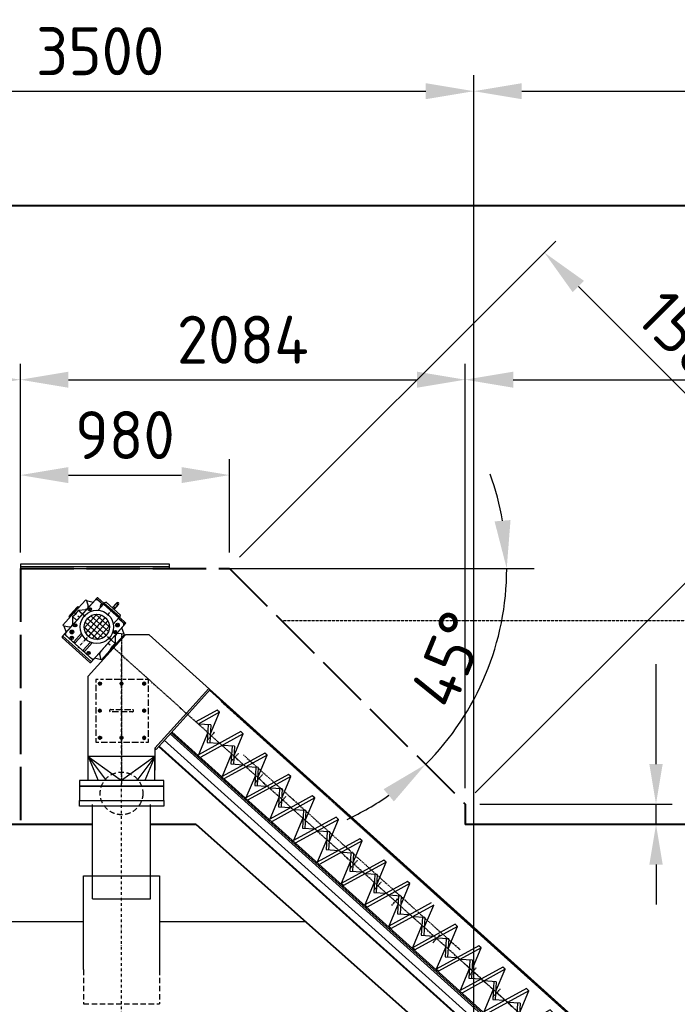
# Model space of a CAD drawing. Header units: millimetres. Extents: x 0 to 62175, y 0 to 44550.
# Tile 26 of 38: x 16366 to 19447, y 30406 to 35021. Entities that reach past the tile are written whole.
import ezdxf

# ---------------------------------------------------------------- set-up
doc = ezdxf.new("R2010")
doc.units = ezdxf.units.MM
for name, pattern in [('ACAD_ISO04W100', [30.5, 24, -3, 0.5, -3]), ('DASHED', [0.75, 0.5, -0.25]), ('GEN3A', [3.1, 2.5, -0.6]), ('RS-1', [12, 1.5, -1, 3, -1, 3, -1, 1.5]), ('RS-2', [14, 5, -1, 0, -1, 5, -1, 0, -1]), ('RS-3', [16, 5, -1, 0, -1, 0, -1, 5, -1, 0, -1, 0, -1]), ('STRICHLINIE', [19.05, 12.7, -6.35]), ('STRICHPUNKT', [25.4, 12.7, -6.35, 0, -6.35])]:
    doc.linetypes.add(name, pattern=pattern)
for name, color, linetype, lineweight in [('AM_5', 3, 'Continuous', 25), ('Schott', 1, 'Continuous', 70), ('verd', 2, 'STRICHLINIE', 25)]:
    doc.layers.add(name, color=color, linetype=linetype, lineweight=lineweight)
for name, color, linetype in [('Bemaßung', 3, 'Continuous'), ('Gate', 7, 'Continuous'), ('GRUNDRISS', 7, 'Continuous'), ('HULL TANK', 7, 'Continuous'), ('Kaufteile', 3, 'Continuous'), ('LINIE-05', 5, 'Continuous'), ('MC_14_3_025', 7, 'ACAD_ISO04W100'), ('MC_1_7_050', 7, 'Continuous'), ('MITTE', 4, 'STRICHPUNKT'), ('MITTEL', 1, 'RS-2'), ('PHANTOM', 30, 'RS-3'), ('PROCESSING UNIT', 7, 'Continuous'), ('SLS_Flansche_iwt', 5, 'Continuous'), ('um', 7, 'Continuous'), ('VERDECKT', 150, 'RS-1')]:
    doc.layers.add(name, color=color, linetype=linetype)
doc.styles.add('DIN', font='Din.shx')
doc.dimstyles.new('M1_75', dxfattribs={"dimscale": 75, "dimtxt": 3, "dimasz": 3, "dimexe": 1, "dimexo": 1, "dimgap": 1, "dimtad": 1, "dimdec": 0, "dimzin": 0, "dimdsep": 46, "dimtxsty": 'DIN', "dimcen": 3, "dimclrd": 256, "dimclre": 256, "dimclrt": 2, "dimadec": 0, "dimazin": 0, "dimtfac": 1, "dimtdec": 0, "dimtmove": 0, "dimatfit": 3, "dimfxl": 0, "dimtvp": 1.4, "dimtolj": 1, "dimtzin": 0, "dimlwd": -1, "dimlwe": -1, "dimarcsym": 0})

# ---------------------------------------------------------------- blocks, each defined once
blk = doc.blocks.new('933081')
at = {"layer": 'MC_14_3_025'}
for q in [(-8.5, 0), (0, 8.5), (0, -8.5), (8.5, 0)]:
    blk.add_line((0, 0), q, dxfattribs=at)
at = {"layer": 'MC_1_7_050'}
for p, q in [((0, 7.5), (-6.5, 3.8)), ((-6.5, 3.8), (-6.5, -3.8)), ((6.5, 3.8), (0, 7.5)), ((6.5, -3.8), (6.5, 3.8)), ((-6.5, -3.8), (0, -7.5)), ((0, -7.5), (6.5, -3.8))]:
    blk.add_line(p, q, dxfattribs=at)
blk.add_circle((0, 0), 6.5, dxfattribs=at)
blk = doc.blocks.new('RS-Schnecke')
at = {"layer": 'Bemaßung', "color": 248}
for q in [(-426.6, -250.4), (-425.5, -271.5)]:
    blk.add_line((-436.6, -261.5), q, dxfattribs=at)
at = {"layer": 'Kaufteile'}
for p, q in [((-43, -665.2), (-49.6, -672.6)), ((-49.6, -672.6), (-49.5, -674)), ((-49.6, -672.8), (-47, -675.1)), ((-41.5, -665.1), (-49.5, -674)), ((-49.5, -674), (-47.6, -675.8)), ((-43.2, -685.2), (-49.4, -679.6)), ((-38.4, -665.6), (-48.8, -677.1)), ((-46.4, -676.2), (-40.1, -681.8)), ((-27.6, -669.7), (-43.6, -687.5)), ((-41.8, -689.2), (-43.6, -687.5)), ((-43, -665.2), (-41.5, -665.1)), ((-42.7, -665.2), (-40.2, -667.5)), ((-41.5, -665.1), (-39.6, -666.9)), ((-30.4, -672.8), (-40.8, -684.3)), ((-39.1, -668.1), (-32.8, -673.7)), ((-37.7, -684.7), (-20.6, -700.1)), ((-37.1, -684), (-20, -699.5)), ((-29.8, -670.3), (-36, -664.7)), ((-30.3, -676.4), (-13.1, -691.9)), ((-29.7, -675.8), (-12.5, -691.2)), ((-25.7, -671.3), (-27.6, -669.7)), ((-9.7, -688.4), (-23.1, -703.3)), ((-11.1, -689.6), (-22, -701.7)), ((-12.7, -691.8), (-8.2, -695.8)), ((-11.1, -689.6), (-10.9, -689.8)), ((-5.2, -692.5), (-9.7, -688.4)), ((-18.6, -707.3), (-23.1, -703.3)), ((-22, -701.8), (-21.8, -701.9)), ((-20, -699.9), (-15.6, -704)), ((-5.8, -695), (-16.2, -706.5))]:
    blk.add_line(p, q, dxfattribs=at)
for centre, radius, start, end in [((-46.8, -678.9), 2.74, 82.201, 193.799), ((-33.9, -680.1), 13.1, 113.2403, 162.7597), ((-42.8, -682.5), 2.74, 262.201, 13.799), ((-45.3, -669.8), 13.1, 293.2403, 342.7597), ((-36.4, -667.4), 2.74, 82.201, 193.799), ((-32.5, -671), 2.74, 262.201, 13.799), ((-18.2, -704.6), 2.74, 262.201, 13.799), ((-20.7, -692), 13.1, 293.2403, 342.7597), ((-7.9, -693.1), 2.74, 262.201, 13.799)]:
    blk.add_arc(centre, radius, start, end, dxfattribs=at)
at = {"layer": 'LINIE-05'}
for p, q in [((-3793.6, 2774.1), (-3619, 2968)), ((-3508.6, 2968), (-3619, 2968)), ((-3508.6, 2968), (-1022.4, 729.4)), ((-3481.6, 2435.5), (-3228.9, 2716.1)), ((-3475.6, 2430.1), (-3222.9, 2710.8)), ((-3222.9, 2710.8), (-3305, 2619.6)), ((-3225.6, 2707.8), (-1022.4, 724)), ((-3189.6, 2614.1), (-3289.4, 2559.3)), ((-3178.5, 2604), (-3278.3, 2549.2)), ((-3222.3, 2499.5), (-3178.5, 2604)), ((-3178.5, 2604), (-3189.6, 2614.1)), ((-3219.6, 2545.8), (-3278.3, 2549.2)), ((-3231.5, 2546.3), (-3236.4, 2462.3)), ((-3219.6, 2545.8), (-3224.6, 2461.6)), ((-3410.3, 2502.6), (-1225, 534.9)), ((-1281.4, 595.8), (-3405.3, 2508.2)), ((-1277.4, 600.3), (-3401.3, 2512.7)), ((-3078.1, 2513.7), (-3277.7, 2404.1)), ((-3233.7, 2509.1), (-3277.7, 2404.1)), ((-3067, 2503.6), (-3266.6, 2394.1)), ((-3111.1, 2398.7), (-3067, 2503.6)), ((-3067, 2503.6), (-3078.1, 2513.7)), ((-3437.1, 2472.9), (-1225, 481.1)), ((-3236.4, 2462.3), (-3177.9, 2458.9)), ((-3108.1, 2445.4), (-3166.8, 2448.8)), ((-3120, 2446.1), (-3124.9, 2361.9)), ((-3793.6, 2283.9), (-3793.6, 2411.2)), ((-3479.3, 2433.4), (-3481.9, 2435)), ((-3475.6, 2430.1), (-3481.6, 2435.5)), ((-3481.6, 2435.5), (-3481.6, 2333.1)), ((-3479.4, 2433.4), (-3479.4, 2433.5)), ((-3463.9, 2443.1), (-1322.1, 514.6)), ((-3461.9, 2445.4), (-1319.6, 516.5)), ((-2966.7, 2413.3), (-3166.3, 2303.7)), ((-3122.2, 2408.7), (-3166.3, 2303.7)), ((-2955.5, 2403.3), (-3155.1, 2293.7)), ((-3108.1, 2445.4), (-3113.1, 2361.2)), ((-2966.7, 2413.3), (-3066.5, 2358.5)), ((-2955.5, 2403.3), (-3055.3, 2348.5)), ((-2999.4, 2298.7), (-2955.5, 2403.3)), ((-2955.5, 2403.3), (-2966.7, 2413.3)), ((-3481.6, 2396.3), (-3793.6, 2396.3)), ((-3481.6, 2283.9), (-3481.6, 2396.3)), ((-3124.9, 2361.9), (-3066.5, 2358.5)), ((-2996.7, 2345.1), (-3055.3, 2348.5)), ((-2855.2, 2312.9), (-3054.8, 2203.4)), ((-3010.7, 2308.3), (-3054.8, 2203.4)), ((-3008.5, 2345.5), (-3013.5, 2261.6)), ((-2996.7, 2345.1), (-3001.6, 2260.9)), ((-2844, 2302.9), (-2855.2, 2312.9)), ((-2844, 2302.9), (-3043.6, 2193.3)), ((-3013.5, 2261.6), (-2955, 2258.1)), ((-2888.1, 2197.9), (-2844, 2302.9)), ((-2885.2, 2244.7), (-2943.8, 2248.1)), ((-2897.1, 2245.4), (-2902, 2161.2)), ((-2885.2, 2244.7), (-2890.1, 2160.5)), ((-2743.7, 2212.6), (-2943.3, 2103)), ((-2899.3, 2208), (-2943.3, 2103)), ((-2732.6, 2202.5), (-2932.2, 2092.9)), ((-2776.6, 2097.6), (-2732.6, 2202.5)), ((-2732.6, 2202.5), (-2743.7, 2212.6)), ((-2902, 2161.2), (-2843.5, 2157.8)), ((-2773.7, 2144.3), (-2832.4, 2147.7)), ((-2785.6, 2144.8), (-2790.5, 2060.8)), ((-2773.7, 2144.3), (-2778.7, 2060.1)), ((-2632.3, 2112.2), (-2831.8, 2002.6)), ((-2787.8, 2107.6), (-2831.8, 2002.6)), ((-2621.1, 2102.2), (-2820.7, 1992.6)), ((-2665.2, 1997.2), (-2621.1, 2102.2)), ((-2621.1, 2102.2), (-2632.3, 2112.2)), ((-2621.1, 2102.2), (-2632.3, 2112.2)), ((-2790.5, 2060.8), (-2732, 2057.4)), ((-2662.3, 2043.9), (-2720.9, 2047.4)), ((-2674.1, 2044.6), (-2679.1, 1960.5)), ((-2662.3, 2043.9), (-2667.2, 1959.8)), ((-2520.8, 2011.8), (-2720.4, 1902.2)), ((-2676.3, 2007.2), (-2720.4, 1902.2)), ((-2509.6, 2001.8), (-2709.2, 1892.2)), ((-2553.5, 1897.3), (-2509.6, 2001.8)), ((-2509.6, 2001.8), (-2520.8, 2011.8)), ((-2679.1, 1960.5), (-2620.6, 1957)), ((-2550.8, 1943.6), (-2609.4, 1947)), ((-2562.7, 1944), (-2567.6, 1860.1)), ((-2550.8, 1943.6), (-2555.7, 1859.4)), ((-2409.3, 1911.5), (-2608.9, 1801.9)), ((-2564.8, 1906.9), (-2608.9, 1801.9)), ((-2398.2, 1901.4), (-2597.8, 1791.8)), ((-2442.2, 1796.4), (-2398.2, 1901.4)), ((-2398.2, 1901.4), (-2409.3, 1911.5)), ((-2567.6, 1860.1), (-2509.1, 1856.7)), ((-2439.3, 1843.2), (-2498, 1846.6)), ((-2597.8, 1791.8), (-2608.9, 1801.9)), ((-2297.8, 1811.1), (-2497.4, 1701.5)), ((-2453.4, 1806.5), (-2497.4, 1701.5)), ((-2286.7, 1801.1), (-2486.3, 1691.5)), ((-2451.2, 1843.9), (-2456.1, 1759.7)), ((-2439.3, 1843.2), (-2444.3, 1759)), ((-2330.8, 1696.1), (-2286.7, 1801.1)), ((-2286.7, 1801.1), (-2297.8, 1811.1)), ((-2456.1, 1759.7), (-2397.6, 1756.3)), ((-2327.8, 1742.8), (-2386.5, 1746.3)), ((-2186.4, 1710.7), (-2386, 1601.1)), ((-2339.7, 1743.3), (-2344.6, 1659.3)), ((-2327.8, 1742.8), (-2332.8, 1658.7)), ((-2486.3, 1691.5), (-2497.4, 1701.5)), ((-2341.9, 1706.1), (-2386, 1601.1)), ((-2175.2, 1700.7), (-2374.8, 1591.1)), ((-2219.3, 1595.7), (-2175.2, 1700.7)), ((-2344.6, 1659.3), (-2286.2, 1655.9)), ((-2216.4, 1642.5), (-2275, 1645.9)), ((-2228.2, 1643.2), (-2233.2, 1559)), ((-2216.4, 1642.5), (-2221.3, 1558.3)), ((-2374.8, 1591.1), (-2386, 1601.1)), ((-2074.9, 1610.4), (-2274.5, 1500.8)), ((-2230.4, 1605.7), (-2274.5, 1500.8)), ((-2063.7, 1600.3), (-2263.3, 1490.7)), ((-2107.8, 1495.3), (-2063.7, 1600.3)), ((-2063.7, 1600.3), (-2074.9, 1610.4)), ((-2233.2, 1559), (-2174.7, 1555.6)), ((-2104.9, 1542.1), (-2163.5, 1545.5)), ((-2116.8, 1542.6), (-2121.7, 1458.6)), ((-2104.9, 1542.1), (-2109.8, 1457.9)), ((-2263.3, 1490.7), (-2274.5, 1500.8)), ((-2119, 1505.4), (-2163, 1400.4)), ((-1963.4, 1510), (-2063.2, 1455.2)), ((-1952.3, 1499.9), (-2052.1, 1445.2)), ((-1996.1, 1395.4), (-1952.3, 1499.9)), ((-1952.3, 1499.9), (-1963.4, 1510)), ((-2063.2, 1455.2), (-2163, 1400.4)), ((-2052.1, 1445.2), (-2151.9, 1390.4)), ((-2121.7, 1458.6), (-2063.2, 1455.2)), ((-1993.4, 1441.7), (-2052.1, 1445.2)), ((-2005.3, 1442.2), (-2010.2, 1358.2)), ((-1993.4, 1441.7), (-1998.4, 1357.5)), ((-2151.9, 1390.4), (-2163, 1400.4)), ((-1851.9, 1409.6), (-2051.5, 1300)), ((-2007.5, 1405), (-2051.5, 1300)), ((-1840.8, 1399.6), (-2040.4, 1290)), ((-1884.9, 1294.6), (-1840.8, 1399.6)), ((-1840.8, 1399.6), (-1851.9, 1409.6)), ((-2010.2, 1358.2), (-1951.7, 1354.8)), ((-1882, 1341.4), (-1940.6, 1344.8)), ((-1893.8, 1342.1), (-1898.8, 1257.9)), ((-1882, 1341.4), (-1886.9, 1257.2)), ((-1740.5, 1309.2), (-1940.1, 1199.7)), ((-1896, 1304.6), (-1940.1, 1199.7)), ((-1729.3, 1299.2), (-1928.9, 1189.6)), ((-1773.4, 1194.2), (-1729.3, 1299.2)), ((-1729.3, 1299.2), (-1740.5, 1309.2)), ((-1898.8, 1257.9), (-1840.3, 1254.5)), ((-1770.5, 1241), (-1829.1, 1244.4)), ((-1629, 1208.9), (-1828.6, 1099.3)), ((-1784.5, 1204.3), (-1828.6, 1099.3)), ((-1782.4, 1241.5), (-1787.3, 1157.5)), ((-1770.5, 1241), (-1775.4, 1156.8)), ((-1617.9, 1198.8), (-1629, 1208.9)), ((-1617.9, 1198.8), (-1629, 1208.9)), ((-1617.9, 1198.8), (-1817.5, 1089.2)), ((-1787.3, 1157.5), (-1728.8, 1154.1)), ((-1661.9, 1093.9), (-1617.9, 1198.8)), ((-1659, 1140.6), (-1717.7, 1144)), ((-1517.5, 1108.5), (-1717.1, 998.9)), ((-1670.9, 1141.3), (-1675.8, 1057.1)), ((-1659, 1140.6), (-1664, 1056.4)), ((-1506.4, 1098.5), (-1517.5, 1108.5)), ((-1673.1, 1103.9), (-1717.1, 998.9)), ((-1506.4, 1098.5), (-1706, 988.9)), ((-1550.3, 993.9), (-1506.4, 1098.5)), ((-1675.8, 1057.1), (-1617.3, 1053.7)), ((-1547.5, 1040.3), (-1606.2, 1043.7)), ((-1559.4, 1040.7), (-1564.3, 956.8)), ((-1547.5, 1040.3), (-1552.5, 956.1)), ((-1406.1, 1008.1), (-1605.7, 898.5)), ((-1561.6, 1003.5), (-1605.7, 898.5)), ((-1394.9, 998.1), (-1594.5, 888.5)), ((-1439, 893.1), (-1394.9, 998.1)), ((-1394.9, 998.1), (-1406.1, 1008.1)), ((-1564.3, 956.8), (-1505.9, 953.3)), ((-1436.1, 939.9), (-1494.7, 943.3)), ((-1447.9, 940.6), (-1452.9, 856.4)), ((-1436.1, 939.9), (-1441, 855.7)), ((-1594.5, 888.5), (-1605.7, 898.5)), ((-1294.6, 907.8), (-1494.2, 798.2)), ((-1450.1, 903.2), (-1494.2, 798.2)), ((-1283.4, 897.7), (-1483, 788.1)), ((-1327.5, 792.8), (-1283.4, 897.7)), ((-1283.4, 897.7), (-1294.6, 907.8)), ((-1452.9, 856.4), (-1394.4, 853)), ((-1324.6, 839.5), (-1383.2, 842.9)), ((-1336.5, 840), (-1341.4, 756)), ((-1324.6, 839.5), (-1329.5, 755.3)), ((-1483, 788.1), (-1494.2, 798.2)), ((-1183.1, 807.4), (-1382.7, 697.8)), ((-1338.7, 802.8), (-1382.7, 697.8)), ((-1172, 797.4), (-1371.6, 687.8)), ((-1216, 692.4), (-1172, 797.4)), ((-1172, 797.4), (-1183.1, 807.4)), ((-1341.4, 756), (-1282.9, 752.6)), ((-1213.1, 739.1), (-1271.8, 742.6)), ((-1225, 739.8), (-1228.6, 678.5)), ((-1213.1, 739.1), (-1217.3, 668.6)), ((-1371.6, 687.8), (-1382.7, 697.8)), ((-1227.2, 702.4), (-1234.9, 684)), ((-1071.6, 707), (-1188.2, 643)), ((-1060.5, 697), (-1176.9, 633.1)), ((-1104.6, 592), (-1060.5, 697)), ((-1200.6, 653.9), (-1171.4, 652.2)), ((-1276.7, 601), (-1225, 554.5)), ((-1101.7, 638.8), (-1160.3, 642.2)), ((-1115.7, 602), (-1122.7, 585.4)), ((-1113.5, 639.2), (-1117, 580.4)), ((-1101.7, 638.8), (-1105.7, 570.5)), ((-1280.1, 597.3), (-1225, 547.7)), ((-1260.1, 587.4), (-1271.2, 597.4)), ((-1118.5, 555.3), (-1060, 551.9)), ((-1022.4, 572.5), (-1060, 551.9)), ((-1022.4, 556.4), (-1048.8, 541.8)), ((-1322.1, 514.6), (-1225, 427.1)), ((-1319.6, 516.5), (-1225, 431.3)), ((-1060, 551.9), (-1125, 516.2)), ((-1048.8, 541.8), (-1125, 500)), ((-1022.4, 540.3), (-1048.8, 541.8)), ((-1125, 464.4), (-1022.4, 372)), ((-1125, 457.7), (-1022.4, 365.3)), ((-1125, 444.9), (-1022.4, 352.5)), ((-1022.4, 458.5), (-1048.3, 396.7)), ((-1125, 391.1), (-1022.4, 298.7)), ((-1125, 341.3), (-1022.4, 248.9)), ((-1125, 337.1), (-1022.4, 244.7)), ((-803.3, 47.5), (-425, -293.2)), ((-798.7, 47.5), (-425, -289)), ((-743.4, 47.5), (-425, -239.2)), ((-701.6, 63.7), (-701.3, 64)), ((-695.2, 70.7), (-701.3, 64)), ((-695.3, 58.7), (-695.6, 58.3)), ((-689.3, 65.4), (-695.3, 58.7)), ((-688.2, 51.6), (-687.9, 52)), ((-681.9, 58.7), (-687.9, 52)), ((-683.6, 47.5), (-425, -185.4)), ((-681.9, 46.6), (-682.3, 46.3)), ((-675.9, 53.3), (-681.9, 46.6)), ((-669.4, 47.5), (-425, -172.6)), ((-661.9, 47.5), (-425, -165.9)), ((-507.3, 47.5), (-602.4, -4.8)), ((-477.8, 47.5), (-591.3, -14.8)), ((-271, 47.5), (-181.3, -33.3)), ((-265, 47.5), (-162.7, -44.7)), ((-432.8, 36.6), (-491.5, 40)), ((-444.7, 37.2), (-449.6, -46.9)), ((-432.8, 36.6), (-437.8, -47.6)), ((-291.3, 4.4), (-325, -14)), ((-280.2, -5.6), (-291.3, 4.4)), ((-591.3, -14.8), (-602.4, -4.8)), ((-446.9, -0.2), (-490.9, -105.1)), ((-280.2, -5.6), (-325, -30.2)), ((-324.3, -110.6), (-280.2, -5.6)), ((-425, -68.9), (-490.9, -105.1)), ((-425, -85.1), (-479.8, -115.2)), ((-449.6, -46.9), (-425, -48.4)), ((-321.4, -63.8), (-326.3, -148)), ((-321.4, -63.8), (-325, -63.6)), ((-163.1, -49.7), (222, -396.4)), ((-160.4, -46.7), (0, -191.2)), ((-496.5, -121), (-496.1, -120.6)), ((-490.1, -114), (-496.1, -120.6)), ((-479.8, -115.2), (-490.9, -105.1)), ((-490.2, -126), (-490.5, -126.4)), ((-484.2, -119.3), (-490.2, -126)), ((-179.9, -95.9), (-325, -175.6)), ((-168.7, -106), (-325, -191.8)), ((-212.8, -210.9), (-168.7, -106)), ((-325, -148.1), (-279.7, -150.7)), ((-209.9, -164.2), (-268.5, -160.8)), ((-221.7, -163.5), (-226.7, -247.7)), ((-209.9, -164.2), (-214.8, -248.4)), ((-68.4, -196.3), (-268, -305.9)), ((-223.9, -200.9), (-268, -305.9)), ((-57.3, -206.3), (-256.9, -315.9)), ((-101.3, -311.3), (-57.3, -206.3)), ((-57.3, -206.3), (-68.4, -196.3)), ((0, -191.2), (224.6, -393.4)), ((-325, -255.9), (46.9, -590.8)), ((-325, -262.6), (43.6, -594.5)), ((-325, -275.4), (-69.2, -505.8)), ((-226.7, -247.7), (-168.2, -251.1)), ((-98.4, -264.6), (-157.1, -261.1)), ((-110.3, -264.1), (-115.2, -348)), ((-98.4, -264.6), (-103.4, -348.7)), ((-292.9, -304.4), (-292.5, -304)), ((-286.5, -297.3), (-292.5, -304)), ((-286.6, -309.3), (-286.9, -309.7)), ((-280.6, -302.7), (-286.6, -309.3)), ((-256.9, -315.9), (-268, -305.9)), ((-112.5, -301.3), (-156.5, -406.3)), ((20, -309.3), (-156.5, -406.3)), ((25.6, -322.4), (-145.4, -416.3)), ((-325, -329.2), (10.4, -631.3)), ((-115.2, -348), (-56.7, -351.5)), ((-325, -379), (-14.3, -658.8)), ((-325, -383.2), (-16.4, -661.1)), ((-145.4, -416.3), (-156.5, -406.3)), ((227.3, -390.4), (120.2, -509.3)), ((233.3, -395.8), (126.2, -514.7)), ((244.4, -405.8), (137.3, -524.7)), ((227.3, -390.4), (244.4, -405.8)), ((-62.8, -498.7), (-68.8, -505.4)), ((120.2, -509.3), (-50.4, -698.8)), ((137.3, -524.7), (-33.3, -714.2)), ((126.2, -514.7), (-23.7, -681.2)), ((7.8, -634.2), (7.5, -627.1)), ((-31.7, -690.1), (-44.4, -704.2)), ((-38.3, -685.5), (-21.2, -700.9)), ((-29, -675.1), (-11.9, -690.5)), ((-50.4, -698.8), (-33.3, -714.2))]:
    blk.add_line(p, q, dxfattribs=at)
at = {"layer": 'MITTEL'}
for p, q in [((-3637.6, 2970.4), (-3637.6, 2269)), ((-1022.4, 518), (-3674.7, 2906.2)), ((-3233.7, 2475.4), (-3200.2, 2512.6)), ((-3122.2, 2375.1), (-3088.8, 2412.2)), ((-3010.7, 2274.7), (-2977.3, 2311.9)), ((-2899.3, 2174.3), (-2865.8, 2211.5)), ((-2564.8, 1873.2), (-2531.4, 1910.4)), ((-2453.4, 1772.8), (-2419.9, 1810)), ((-2371.6, 1699.2), (-2338.2, 1736.4)), ((-2178.4, 1525.3), (-2145, 1562.4)), ((-2007.5, 1371.4), (-1974, 1408.5)), ((-1896, 1271), (-1862.6, 1308.2)), ((-1561.6, 969.9), (-1528.1, 1007.1)), ((-1450.1, 869.5), (-1416.7, 906.7)), ((-1368.4, 795.9), (-1334.9, 833.1)), ((-1175.2, 621.9), (-1141.7, 659.1)), ((275.5, -650.6), (-575.4, 115.6)), ((-446.9, -33.8), (-425, -9.5)), ((-595.6, -86.9), (-632.8, -53.5)), ((-630.9, -88.8), (-597.5, -51.6)), ((0, -218.7), (0, -46.3)), ((-425, -240.6), (-439.6, -227.4)), ((-437.7, -262.7), (-425, -248.6)), ((-171.9, -281.4), (-138.5, -244.2)), ((-209.2, -434.9), (-246.4, -401.4)), ((-244.1, -437), (-210.7, -399.9)), ((0.2, -710.7), (-57.4, -658.9))]:
    blk.add_line(p, q, dxfattribs=at)
at = {"layer": 'PHANTOM'}
for p, q in [((-3066.5, 2404.8), (-2052.1, 1491.5)), ((-2063.2, 1455.2), (-1048.8, 541.8))]:
    blk.add_line(p, q, dxfattribs=at)
at = {"layer": 'SLS_Flansche_iwt'}
blk.add_line((-3793.6, 2411.2), (-3793.6, 2774.1), dxfattribs=at)
at = {"layer": 'um'}
for p, q in [((-3793.6, 2396.3), (-3637.6, 2283.9)), ((-3793.6, 2396.3), (-3710, 2283.9)), ((-3793.6, 2396.3), (-3746.7, 2283.9)), ((-3481.6, 2396.3), (-3637.6, 2283.9)), ((-3481.6, 2396.3), (-3565.2, 2283.9)), ((-3481.6, 2396.3), (-3528.5, 2283.9))]:
    blk.add_line(p, q, dxfattribs=at)
blk.add_lwpolyline([(-3835.1, 2257.9), (-3440.1, 2257.9), (-3440.1, 2283.9), (-3835.1, 2283.9)], close=True, dxfattribs=at)
at = {"layer": 'VERDECKT'}
for p, q in [((-3171.2, 2654.7), (-1022.4, 719.8)), ((-701.6, 63.7), (-717.7, 45.8)), ((-695.6, 58.3), (-711.7, 40.5)), ((-688.2, 51.6), (-704.3, 33.8)), ((-682.3, 46.3), (-698.3, 28.4)), ((-275.6, 47.5), (-189.7, -29.9)), ((-711.7, 40.5), (-717.7, 45.8)), ((-698.3, 28.4), (-704.3, 33.8)), ((-145.1, -70), (91.6, -283.1)), ((-496.5, -121), (-512.5, -138.9)), ((-490.5, -126.4), (-506.6, -144.2)), ((-506.6, -144.2), (-512.5, -138.9)), ((-292.9, -304.4), (-308.9, -322.2)), ((-303, -327.5), (-308.9, -322.2)), ((-286.9, -309.7), (-303, -327.5)), ((-101.1, -477), (-117.2, -494.8)), ((-109.8, -501.5), (-117.2, -494.8)), ((-93.4, -483.3), (-109.8, -501.5))]:
    blk.add_line(p, q, dxfattribs=at)
at = {"layer": 'VERDECKT', "ltscale": 10}
blk.add_lwpolyline([(-3758.6, 2464.9), (-3511.5, 2464.9), (-3511.5, 2758.5), (-3758.6, 2758.5)], close=True, dxfattribs=at)
at = {"layer": 'VERDECKT'}
for p in [(-3738.6, 2738.5), (-3637.6, 2738.5), (-3738.7, 2611.7)]:
    blk.add_blockref('933081', p, dxfattribs=at)
at = {"layer": 'VERDECKT', "xscale": -1}
for p in [(-3531.5, 2738.5), (-3531.5, 2611.7)]:
    blk.add_blockref('933081', p, dxfattribs=at)
at = {"layer": 'VERDECKT', "xscale": -1, "rotation": 180}
for p in [(-3738.6, 2484.9), (-3637.6, 2484.9)]:
    blk.add_blockref('933081', p, dxfattribs=at)
at = {"layer": 'VERDECKT', "rotation": 180}
blk.add_blockref('933081', (-3531.5, 2484.9), dxfattribs=at)
blk = doc.blocks.new('1700-PU-SV')
at = {"color": 7, "linetype": 'Continuous'}
for p, q in [((-3915.4, 2764.9), (-3752.1, 2946.3)), ((-3759.8, 2937.7), (-3900.3, 2781.6)), ((-3859, 2878.3), (-3805.5, 2937.8)), ((-3805.5, 2937.8), (-3801, 2933.8)), ((-3801, 2933.8), (-3770.2, 2926.2)), ((-3749.9, 2938.2), (-3759.8, 2937.7)), ((-3759.4, 2938.1), (-3749.6, 2938.6)), ((-3754.8, 2943.3), (-3723.5, 2915.2)), ((-3723.9, 2914.8), (-3749.9, 2938.2)), ((-3747.8, 2946.5), (-3720.4, 2921.7)), ((-3747.6, 2888.4), (-3722.2, 2916.7)), ((-3719.7, 2922.5), (-3723.7, 2918)), ((-3723.7, 2918), (-3649.4, 2851.1)), ((-3722.2, 2916.7), (-3650.9, 2852.4)), ((-3709.9, 2925.8), (-3719.7, 2922.5)), ((-3645.4, 2855.5), (-3719.7, 2922.5)), ((-3643.1, 2865.6), (-3709.9, 2925.8)), ((-3660, 2923), (-3681, 2899.7)), ((-3672, 2891.7), (-3651.1, 2914.9)), ((-3859, 2878.3), (-3912.5, 2818.9)), ((-3863.4, 2882.4), (-3884.5, 2858.9)), ((-3839.7, 2904.7), (-3883.2, 2856.4)), ((-3863.4, 2882.4), (-3842.4, 2905.8)), ((-3842.4, 2905.8), (-3839.7, 2904.7)), ((-3841.1, 2889.2), (-3821.1, 2871.1)), ((-3839.7, 2904.7), (-3837.2, 2902.5)), ((-3811.9, 2805.1), (-3753.8, 2869.6)), ((-3805.1, 2782.7), (-3730.8, 2865.2)), ((-3781, 2862.6), (-3698.5, 2788.3)), ((-3758.6, 2869.4), (-3694.1, 2811.3)), ((-3645.4, 2855.5), (-3643.1, 2865.6)), ((-3912.5, 2818.9), (-3908.1, 2814.9)), ((-3884.5, 2858.9), (-3883.2, 2856.4)), ((-3883.2, 2856.4), (-3880.7, 2854.2)), ((-3867.9, 2859.5), (-3847.8, 2841.4)), ((-3807.8, 2832.9), (-3725.3, 2758.6)), ((-3797, 2850.1), (-3709.3, 2771.1)), ((-3713.6, 2854.4), (-3792.6, 2766.8)), ((-3618.3, 2825.8), (-3781.6, 2644.5)), ((-3775.4, 2756), (-3701.1, 2838.5)), ((-3766.5, 2661.2), (-3626, 2817.3)), ((-3752.4, 2751.6), (-3694.4, 2816.1)), ((-3650.9, 2852.4), (-3676.3, 2824.2)), ((-3657.8, 2823), (-3660.5, 2820)), ((-3660.5, 2820), (-3659.3, 2816.2)), ((-3659.3, 2816.2), (-3655.3, 2815.4)), ((-3653.9, 2822.2), (-3657.8, 2823)), ((-3655.3, 2815.4), (-3652.6, 2818.4)), ((-3652.6, 2818.4), (-3653.9, 2822.2)), ((-3626.5, 2827.2), (-3652.5, 2850.6)), ((-3652.2, 2850.9), (-3621, 2822.8)), ((-3649.4, 2851.1), (-3645.4, 2855.5)), ((-3646, 2854.8), (-3618.5, 2830)), ((-3626, 2817.3), (-3626.5, 2827.2)), ((-3625.7, 2817.6), (-3626.2, 2827.5)), ((-3908.1, 2814.9), (-3897.3, 2785)), ((-3905.3, 2776.1), (-3771.5, 2655.6)), ((-3900.1, 2771.4), (-3900.6, 2781.3)), ((-3900.3, 2781.6), (-3899.8, 2771.8)), ((-3899.8, 2771.8), (-3776.4, 2660.7)), ((-3871.4, 2790.6), (-3874.1, 2787.6)), ((-3874.1, 2787.6), (-3872.8, 2783.8)), ((-3872.8, 2783.8), (-3868.9, 2782.9)), ((-3867.4, 2789.8), (-3871.4, 2790.6)), ((-3868.9, 2782.9), (-3866.2, 2785.9)), ((-3866.2, 2785.9), (-3867.4, 2789.8)), ((-3825.4, 2781.2), (-3861.4, 2741.2)), ((-3855.4, 2735.9), (-3822.6, 2772.3)), ((-3812.1, 2809.9), (-3747.7, 2751.9)), ((-3677.7, 2715.1), (-3624.1, 2774.5)), ((-3625.6, 2775.9), (-3636.4, 2805.7)), ((-3624.1, 2774.5), (-3625.6, 2775.9)), ((-3785.8, 2644.3), (-3915.1, 2760.7)), ((-3912.7, 2767.9), (-3778.9, 2647.5)), ((-3861.4, 2741.2), (-3855.4, 2735.9)), ((-3784, 2737.5), (-3816.8, 2701.1)), ((-3810.8, 2695.7), (-3774.8, 2735.7)), ((-3714.5, 2674.2), (-3640.9, 2755.9)), ((-3665.8, 2731.3), (-3685.8, 2749.3)), ((-3640.9, 2755.9), (-3637.9, 2753.3)), ((-3816.8, 2701.1), (-3810.8, 2695.7)), ((-3677.7, 2715.1), (-3731.2, 2655.6)), ((-3776.8, 2660.3), (-3766.9, 2660.8)), ((-3776.4, 2660.7), (-3766.5, 2661.2)), ((-3732.7, 2657), (-3763.5, 2664.5)), ((-3731.2, 2655.6), (-3732.7, 2657)), ((-3711.5, 2671.5), (-3714.5, 2674.2))]:
    blk.add_line(p, q, dxfattribs=at)
at = {"color": 2, "linetype": 'Continuous'}
for p, q in [((-3801, 2933.8), (-3793.9, 2908)), ((-3841.1, 2889.2), (-3804.3, 2892.9)), ((-3867.9, 2859.5), (-3867.8, 2822.4)), ((-3908.1, 2814.9), (-3881.7, 2810.5)), ((-3625.6, 2775.9), (-3651.9, 2780.2)), ((-3665.8, 2731.3), (-3665.9, 2768.3)), ((-3732.7, 2657), (-3739.7, 2682.7))]:
    blk.add_line(p, q, dxfattribs=at)
at = {"color": 2, "linetype": 'STRICHPUNKT'}
for p, q in [((-3737.8, 2913.9), (-3730.6, 2907.4)), ((-3650.7, 2924.4), (-3676.5, 2895.7)), ((-3865.7, 2884.4), (-3859, 2878.3)), ((-3861.2, 2880.3), (-3833.7, 2855.6)), ((-3823.3, 2873.8), (-3811.1, 2862.8)), ((-3811.1, 2862.8), (-3816.9, 2868)), ((-3816.9, 2868), (-3689.4, 2753.2)), ((-3695.7, 2874.4), (-3810.5, 2746.8)), ((-3793.7, 2899.6), (-3779.2, 2886.6)), ((-3779.9, 2900.4), (-3793, 2885.9)), ((-3700.9, 2868.6), (-3680.6, 2891.1)), ((-3688.5, 2882.3), (-3674.5, 2897.9)), ((-3861.6, 2824.2), (-3847.1, 2811.2)), ((-3847.9, 2824.9), (-3860.9, 2810.4)), ((-3664.9, 2826.7), (-3648.2, 2811.7)), ((-3649.1, 2827.5), (-3664.1, 2810.9)), ((-3878.4, 2794.3), (-3861.8, 2779.3)), ((-3862.6, 2795.1), (-3877.6, 2778.4)), ((-3674.8, 2792.6), (-3660.3, 2779.5)), ((-3661, 2793.3), (-3674.1, 2778.8)), ((-3878, 2765.6), (-3863.5, 2752.6)), ((-3864.3, 2766.4), (-3877.3, 2751.9)), ((-3805.3, 2752.6), (-3841.9, 2712)), ((-3811.2, 2746), (-3805.3, 2752.6)), ((-3700, 2735.1), (-3672.5, 2710.4)), ((-3689.4, 2753.2), (-3695.2, 2758.4)), ((-3695.2, 2758.4), (-3682.9, 2747.4)), ((-3799.3, 2694.7), (-3784.8, 2681.7)), ((-3785.5, 2695.4), (-3798.5, 2680.9))]:
    blk.add_line(p, q, dxfattribs=at)
at = {"color": 7, "linetype": 'Continuous'}
for centre, radius in [((-3753.1, 2810.6), 78), ((-3753.1, 2810.6), 59), ((-3786.5, 2893.1), 7.5), ((-3854.4, 2817.7), 7.5), ((-3656.6, 2819.2), 8.75), ((-3656.6, 2819.2), 4.04), ((-3656.6, 2819.2), 0.00005), ((-3870.1, 2786.8), 8.75), ((-3870.1, 2786.8), 4.04), ((-3870.1, 2786.8), 0.00005), ((-3667.6, 2786.1), 7.5), ((-3870.8, 2759.1), 7.5), ((-3792, 2688.2), 7.5)]:
    blk.add_circle(centre, radius, dxfattribs=at)
at = {"color": 2, "linetype": 'Continuous'}
for centre, radius, start, end in [((-3805.5, 2904.9), 12, 275.7895, 15.3576), ((-3893.4, 2909.3), 56, 297.0752, 338.9248), ((-3879.8, 2822.4), 12, 260.6424, 0.2105), ((-3653.9, 2768.4), 12, 80.6424, 180.2105), ((-3640.3, 2681.4), 56, 117.0752, 158.9248), ((-3728.2, 2685.9), 12, 95.7895, 195.3576)]:
    blk.add_arc(centre, radius, start, end, dxfattribs=at)
at = {"color": 7, "linetype": 'Continuous'}
for centre, radius, start, end in [((-3749.9, 2944.2), 3, 48, 138), ((-3730.6, 2907.4), 7.5, 48, 228), ((-3655.6, 2919), 6, 318, 138), ((-3820.4, 2871.9), 1, 228, 318), ((-3848.5, 2840.7), 1, 318, 48), ((-3620.5, 2827.8), 3, 318, 48), ((-3820.4, 2770.3), 3, 111.2887, 138), ((-3913.1, 2762.9), 3, 138, 228), ((-3786.2, 2739.5), 3, 318, 344.7113), ((-3685.2, 2750.1), 1, 138, 228), ((-3783.8, 2646.5), 3, 228, 318)]:
    blk.add_arc(centre, radius, start, end, dxfattribs=at)
at = {"layer": 'Gate'}
blk.add_lwpolyline([(-3835.1, 1996.2), (-3440.1, 1996.2), (-3440.1, 2064.2), (-3835.1, 2064.2)], close=True, dxfattribs=at)
at = {"layer": 'um'}
for p, q in [((-3774.1, 1636.2), (-3774.1, 1970.2)), ((-3501.1, 1636.2), (-3501.1, 1970.2)), ((-3774.1, 1536.2), (-3774.1, 1636.2)), ((-3501.1, 1536.2), (-3501.1, 1636.2)), ((-3774.1, 1536.2), (-3501.1, 1536.2))]:
    blk.add_line(p, q, dxfattribs=at)
at = {"layer": 'um', "color": 1}
blk.add_line((-3501.1, 1884.2), (-3288.2, 1884.2), dxfattribs=at)
at = {"layer": 'um'}
for points in [[(-3835.1, 2064.2), (-3440.1, 2064.2), (-3440.1, 2090.2), (-3835.1, 2090.2)], [(-3835.1, 1996.2), (-3440.1, 1996.2), (-3440.1, 1970.2), (-3835.1, 1970.2)]]:
    blk.add_lwpolyline(points, close=True, dxfattribs=at)
at = {"layer": 'verd', "ltscale": 2}
blk.add_circle((-3637.6, 2030.2), 100, dxfattribs=at)
at = {"layer": 'VERDECKT', "ltscale": 10}
for points in [[(-3688.7, 2423.3), (-3586.5, 2423.3)], [(-3586.5, 2412.6), (-3688.7, 2412.6)]]:
    blk.add_lwpolyline(points, dxfattribs=at)
for centre, start, end in [((-3688.7, 2417.9), 90, 270), ((-3586.5, 2417.9), 270, 90)]:
    blk.add_arc(centre, 5.34, start, end, dxfattribs=at)
at = {"layer": 'SLS_Flansche_iwt'}
blk.add_blockref('RS-Schnecke', (0, -193.8), dxfattribs=at)
blk = doc.blocks.new('*D193')
at = {"layer": 'Bemaßung'}
for p, q in [((16369.2, 32523.2), (16369.2, 32961.2)), ((17349.2, 32523.2), (17349.2, 32961.2)), ((16594.2, 32886.2), (17124.2, 32886.2))]:
    blk.add_line(p, q, dxfattribs=at)
for points in [[(16594.2, 32923.7), (16594.2, 32848.7), (16369.2, 32886.2)], [(17124.2, 32923.7), (17124.2, 32848.7), (17349.2, 32886.2)]]:
    blk.add_solid(points, dxfattribs=at)
at = {"layer": 'Defpoints', "color": 0}
for p in [(17349.2, 32886.2), (16369.2, 32448.2), (17349.2, 32448.2)]:
    blk.add_point(p, dxfattribs=at)
at = {"layer": 'Bemaßung', "color": 2, "insert": (16859.2, 33073.7), "char_height": 225, "attachment_point": 5, "style": 'DIN'}
blk.add_mtext('\\A1;980', dxfattribs=at)
blk = doc.blocks.new('*D194')
at = {"layer": 'Bemaßung'}
blk.add_line((17724.2, 32448.2), (18722.8, 32448.2), dxfattribs=at)
for start, end in [(9.9398, 19.8795), (315, 0), (295.1205, 305.0602)]:
    blk.add_arc((17349.2, 32448.2), 1298.6, start, end, dxfattribs=at)
for points in [[(18665.6, 32675.6), (18590.9, 32669.1), (18647.8, 32448.2)], [(18071, 31414), (18119.3, 31356.5), (18267.4, 31530)]]:
    blk.add_solid(points, dxfattribs=at)
at = {"layer": 'Defpoints', "color": 0}
for p in [(17349.2, 32448.2), (17349.2, 32448.2), (17649.2, 32448.2), (18473.8, 31798.9), (18453.2, 31344.2)]:
    blk.add_point(p, dxfattribs=at)
at = {"layer": 'Bemaßung', "color": 2, "insert": (18375.7, 32023), "char_height": 225, "attachment_point": 5, "rotation": 67.5, "style": 'DIN'}
blk.add_mtext('\\A1;45°', dxfattribs=at)
blk = doc.blocks.new('*D195')
at = {"layer": 'Bemaßung'}
for p, q in [((17396.2, 32501.3), (18877.2, 33982.3)), ((18983.3, 33770.1), (19769.1, 32984.3)), ((18500.2, 31397.3), (19981.2, 32878.3))]:
    blk.add_line(p, q, dxfattribs=at)
for points in [[(19009.8, 33796.6), (18956.8, 33743.6), (18824.2, 33929.2)], [(19795.6, 33010.8), (19742.6, 32957.8), (19928.2, 32825.2)]]:
    blk.add_solid(points, dxfattribs=at)
at = {"layer": 'Defpoints', "color": 0}
for p in [(19928.2, 32825.2), (17343.2, 32448.2), (18447.2, 31344.2)]:
    blk.add_point(p, dxfattribs=at)
at = {"layer": 'Bemaßung', "color": 2, "insert": (19508.8, 33509.8), "char_height": 225, "attachment_point": 5, "rotation": 315, "style": 'DIN'}
blk.add_mtext('\\A1;1561', dxfattribs=at)
blk = doc.blocks.new('*D221')
at = {"layer": 'Bemaßung'}
for p, q in [((18453.2, 31419.2), (18453.2, 33408.3)), ((22743.2, 31322.6), (22743.2, 33408.3)), ((18678.2, 33333.3), (22518.2, 33333.3))]:
    blk.add_line(p, q, dxfattribs=at)
for points in [[(18678.2, 33370.8), (18678.2, 33295.8), (18453.2, 33333.3)], [(22518.2, 33370.8), (22518.2, 33295.8), (22743.2, 33333.3)]]:
    blk.add_solid(points, dxfattribs=at)
at = {"layer": 'Defpoints', "color": 0}
for p in [(22743.2, 33333.3), (18453.2, 31344.2), (22743.2, 31247.6)]:
    blk.add_point(p, dxfattribs=at)
at = {"layer": 'Bemaßung', "color": 2, "insert": (20598.2, 33520.8), "char_height": 225, "attachment_point": 5, "style": 'DIN'}
blk.add_mtext('\\A1;4290', dxfattribs=at)
blk = doc.blocks.new('*D228')
at = {"layer": 'Bemaßung'}
for p, q in [((18493.2, 30169.9), (18493.2, 34760.6)), ((22743.2, 34223.2), (22743.2, 34760.6)), ((18718.2, 34685.6), (22518.2, 34685.6))]:
    blk.add_line(p, q, dxfattribs=at)
for points in [[(18718.2, 34723.1), (18718.2, 34648.1), (18493.2, 34685.6)], [(22518.2, 34723.1), (22518.2, 34648.1), (22743.2, 34685.6)]]:
    blk.add_solid(points, dxfattribs=at)
at = {"layer": 'Defpoints', "color": 0}
for p in [(22743.2, 34685.6), (22743.2, 34148.2), (18493.2, 30094.9)]:
    blk.add_point(p, dxfattribs=at)
at = {"layer": 'Bemaßung', "color": 2, "insert": (20618.2, 34873.1), "char_height": 225, "attachment_point": 5, "style": 'DIN'}
blk.add_mtext('\\A1;4250', dxfattribs=at)
blk = doc.blocks.new('*D245')
at = {"layer": 'Bemaßung'}
for p, q in [((14993.2, 34223.2), (14993.2, 34760.6)), ((18493.2, 32173.7), (18493.2, 34760.6)), ((15218.2, 34685.6), (18268.2, 34685.6)), ((18493.2, 30258.6), (18493.2, 31841.7))]:
    blk.add_line(p, q, dxfattribs=at)
for points in [[(15218.2, 34723.1), (15218.2, 34648.1), (14993.2, 34685.6)], [(18268.2, 34723.1), (18268.2, 34648.1), (18493.2, 34685.6)]]:
    blk.add_solid(points, dxfattribs=at)
at = {"layer": 'Defpoints', "color": 0}
for p in [(18493.2, 34685.6), (14993.2, 34148.2), (18493.2, 30183.6)]:
    blk.add_point(p, dxfattribs=at)
at = {"layer": 'Bemaßung', "color": 2, "insert": (16743.2, 34873.1), "char_height": 225, "attachment_point": 5, "style": 'DIN'}
blk.add_mtext('\\A1;3500', dxfattribs=at)
blk = doc.blocks.new('*D234')
at = {"layer": 'Bemaßung'}
for p, q in [((5243.2, 32523.2), (5243.2, 33408.3)), ((16369.2, 32523.2), (16369.2, 33408.3)), ((16144.2, 33333.3), (5468.2, 33333.3))]:
    blk.add_line(p, q, dxfattribs=at)
for points in [[(5468.2, 33370.8), (5468.2, 33295.8), (5243.2, 33333.3)], [(16144.2, 33370.8), (16144.2, 33295.8), (16369.2, 33333.3)]]:
    blk.add_solid(points, dxfattribs=at)
at = {"layer": 'Defpoints', "color": 0}
for p in [(5243.2, 33333.3), (5243.2, 32448.2), (16369.2, 32448.2)]:
    blk.add_point(p, dxfattribs=at)
at = {"layer": 'Bemaßung', "color": 2, "insert": (10806.2, 33520.8), "char_height": 225, "attachment_point": 5, "style": 'DIN'}
blk.add_mtext('\\A1;11126', dxfattribs=at)
blk = doc.blocks.new('*D242')
at = {"layer": 'Bemaßung'}
for p, q in [((16369.2, 32523.2), (16369.2, 33408.3)), ((18453.2, 31764), (18453.2, 33408.3)), ((16594.2, 33333.3), (18228.2, 33333.3))]:
    blk.add_line(p, q, dxfattribs=at)
for points in [[(16594.2, 33370.8), (16594.2, 33295.8), (16369.2, 33333.3)], [(18228.2, 33370.8), (18228.2, 33295.8), (18453.2, 33333.3)]]:
    blk.add_solid(points, dxfattribs=at)
at = {"layer": 'Defpoints', "color": 0}
for p in [(18453.2, 33333.3), (16369.2, 32448.2), (18453.2, 31689)]:
    blk.add_point(p, dxfattribs=at)
at = {"layer": 'Bemaßung', "color": 2, "insert": (17411.2, 33520.8), "char_height": 225, "attachment_point": 5, "style": 'DIN'}
blk.add_mtext('\\A1;2084', dxfattribs=at)
blk = doc.blocks.new('*D213')
at = {"layer": 'Bemaßung'}
for p, q in [((16294.2, 32448.2), (14170.1, 32448.2)), ((14245.1, 31473.2), (14245.1, 32223.2)), ((14843.2, 31248.2), (14170.1, 31248.2))]:
    blk.add_line(p, q, dxfattribs=at)
for points in [[(14207.6, 32223.2), (14282.6, 32223.2), (14245.1, 32448.2)], [(14207.6, 31473.2), (14282.6, 31473.2), (14245.1, 31248.2)]]:
    blk.add_solid(points, dxfattribs=at)
at = {"layer": 'Defpoints', "color": 0}
for p in [(14245.1, 32448.2), (16369.2, 32448.2), (14918.2, 31248.2)]:
    blk.add_point(p, dxfattribs=at)
at = {"layer": 'Bemaßung', "color": 2, "insert": (14057.6, 31848.2), "char_height": 225, "attachment_point": 5, "rotation": 90, "style": 'DIN'}
blk.add_mtext('\\A1;1200', dxfattribs=at)

msp = doc.modelspace()

# ---------------------------------------------------------------- linework, layer by layer
for p, q in [((16665.38, 30792.222), (5068.174, 30792.222)), ((17706.788, 30792.222), (17020.98, 30792.222))]:
    msp.add_line(p, q)
at = {"layer": 'AM_5'}
for p, q in [((17343.18, 32448.222), (18776.561, 32448.222)), ((19347.18, 31531.722), (19347.18, 32000.472)), ((18522.18, 31344.222), (19422.18, 31344.222)), ((19347.18, 31248.222), (19347.18, 31344.222)), ((18522.18, 31248.222), (19422.18, 31248.222)), ((19347.18, 31060.722), (19347.18, 30873.222))]:
    msp.add_line(p, q, dxfattribs=at)
for points in [[(19315.93, 31531.722), (19378.43, 31531.722), (19347.18, 31344.222)], [(19315.93, 31060.722), (19378.43, 31060.722), (19347.18, 31248.222)]]:
    msp.add_solid(points, dxfattribs=at)
at = {"layer": 'GRUNDRISS', "lineweight": 40}
for p, q in [((22743.18, 34148.222), (5068.174, 34148.222)), ((16706.68, 31248.222), (5068.174, 31248.222)), ((17192.541, 31248.222), (16979.68, 31248.222)), ((17192.541, 31248.222), (18493.18, 30094.902)), ((20616.016, 31248.222), (18453.18, 31248.222))]:
    msp.add_line(p, q, dxfattribs=at)
at = {"layer": 'HULL TANK', "linetype": 'DASHED'}
msp.add_line((19509.002, 32203.187), (17590.744, 32203.187), dxfattribs=at)
at = {"layer": 'MITTE'}
msp.add_line((16843.18, 30331.573), (16843.18, 32091.37), dxfattribs=at)
at = {"layer": 'Schott', "linetype": 'GEN3A', "lineweight": 40, "ltscale": 100}
for p, q in [((16369.18, 32448.222), (16369.18, 31248.222)), ((16369.18, 32448.222), (17349.18, 32448.222)), ((17349.18, 32448.222), (18453.18, 31344.222)), ((18453.18, 31344.222), (18453.18, 31248.222))]:
    msp.add_line(p, q, dxfattribs=at)
at = {"layer": 'um'}
for p, q in [((16369.18, 32458.222), (17067.99, 32458.222)), ((16706.68, 31008.222), (16706.68, 31342.222)), ((16979.68, 31008.222), (16979.68, 31342.222))]:
    msp.add_line(p, q, dxfattribs=at)
msp.add_lwpolyline([(16369.18, 32448.222), (17067.99, 32448.222), (17067.99, 32468.222), (16369.18, 32468.222)], close=True, dxfattribs=at)
msp.add_lwpolyline([(16665.38, 30568.222), (16665.38, 31008.222), (17020.98, 31008.222), (17020.98, 30568.222)], dxfattribs=at)
at = {"layer": 'verd', "ltscale": 2}
for p, q in [((16706.68, 30908.222), (16706.68, 31008.222)), ((16979.68, 30908.222), (16979.68, 31008.222)), ((16665.38, 30568.222), (16665.38, 30408.222)), ((17020.98, 30568.222), (17020.98, 30408.222)), ((16665.38, 30408.222), (17020.98, 30408.222))]:
    msp.add_line(p, q, dxfattribs=at)

# ---------------------------------------------------------------- block references
at = {"layer": 'PROCESSING UNIT'}
msp.add_blockref('1700-PU-SV', (20480.783, 29364.048), dxfattribs=at)

# ---------------------------------------------------------------- dimensions: what is measured, and where the dimension line sits
at = {"layer": 'Bemaßung'}
for base, p1, p2, angle, picture, middle in [((18493.18, 34685.563), (14993.18, 34148.222), (18493.18, 30183.575), 180, '*D245', (16743.18, 34873.063)), ((22743.18, 34685.563), (18493.18, 30094.902), (22743.18, 34148.222), 180, '*D228', (20618.18, 34873.063)), ((19928.191, 32825.232), (17343.18, 32448.222), (18447.18, 31344.222), 135, '*D195', (19508.773, 33509.815)), ((22743.18, 33333.31), (18453.18, 31344.222), (22743.18, 31247.605), 180, '*D221', (20598.18, 33520.81)), ((17349.18, 32886.163), (16369.18, 32448.222), (17349.18, 32448.222), 180, '*D193', (16859.18, 33073.663)), ((14245.132, 32448.222), (14918.18, 31248.222), (16369.18, 32448.222), 90, '*D213', (14057.632, 31848.222))]:
    dim = msp.add_linear_dim(base=base, p1=p1, p2=p2, angle=angle, dimstyle='M1_75', dxfattribs=at)
    dim.commit()
    dim.dimension.update_dxf_attribs({"geometry": picture, "text_midpoint": middle})
for base, p2, picture, middle in [((5243.18, 33333.31), (5243.18, 32448.222), '*D234', (10806.18, 33520.81)), ((18453.18, 33333.31), (18453.18, 31689.002), '*D242', (17411.18, 33520.81))]:
    dim = msp.add_linear_dim(base=base, p1=(16369.18, 32448.222), p2=p2, dimstyle='M1_75', dxfattribs=at)
    dim.commit()
    dim.dimension.update_dxf_attribs({"geometry": picture, "text_midpoint": middle})
dim = msp.add_angular_dim_2l(base=(18473.797, 31798.924), line1=((17349.18, 32448.222), (17649.18, 32448.222)), line2=((17349.18, 32448.222), (18453.18, 31344.222)), dimstyle='M1_75', dxfattribs=at)
dim.commit()
dim.dimension.update_dxf_attribs({"geometry": '*D194', "text_midpoint": (18375.699, 32023.024)})

doc.saveas('drawing.dxf')
